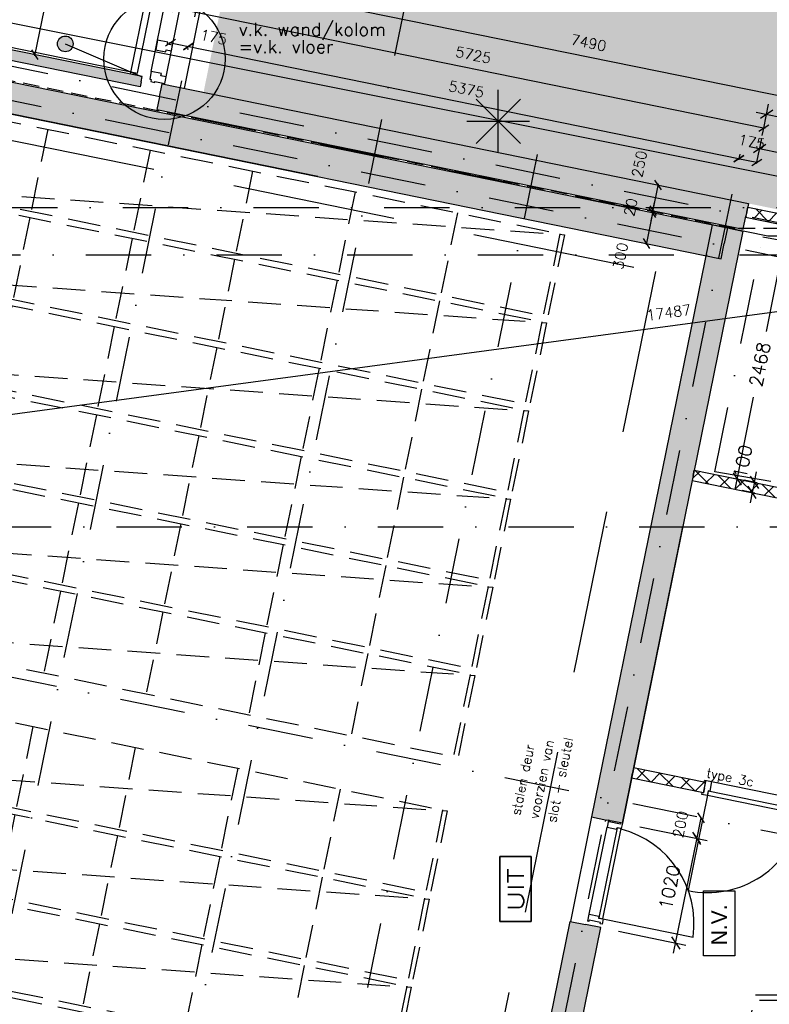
# Model space of a CAD drawing. Extents: x -171140 to 151546, y -8083 to 162438.
# Tile 27 of 96: x 18524 to 25696, y 38082 to 47493. Entities that reach past the tile are written whole.
import ezdxf
from ezdxf.enums import TextEntityAlignment as Align

# ---------------------------------------------------------------- set-up
doc = ezdxf.new("R2010")
doc.units = 0
doc.header["$LTSCALE"] = 50
doc.header["$MEASUREMENT"] = 0
doc.header["$PDMODE"] = 3
doc.header["$PDSIZE"] = 0.001
for name, pattern in [('DASHDOT', [25, 12.5, -6.25, 0, -6.25]), ('DASHED', [0.75, 0.5, -0.25]), ('DD1', [2.66667, 1.66667, -0.5, 0, -0.5]), ('HIDDEN', [9.375, 6.25, -3.125]), ('HIDDEN2', [0.1875, 0.125, -0.0625]), ('STRAM_0WT$0$DASHDOT', [25, 12.5, -6.25, 0, -6.25]), ('STRAM_0WT$0$DD1', [2.66667, 1.66667, -0.5, 0, -0.5]), ('STRAM_0WT$0$HIDDEN', [9.375, 6.25, -3.125])]:
    doc.linetypes.add(name, pattern=pattern)
doc.layers.get('0').update_dxf_attribs({"linetype": 'CONTINUOUS'})
doc.layers.get('DEFPOINTS').update_dxf_attribs({"linetype": 'CONTINUOUS'})
for name, color, linetype in [('00', 7, 'CONTINUOUS'), ('0POLYBUITENOM', 7, 'CONTINUOUS'), ('_BALIES', 8, 'CONTINUOUS'), ('_BRANDCOMPART', 6, 'DASHDOT'), ('_DETAILNUMMERS', 4, 'CONTINUOUS'), ('A--A21--_F12--', 7, 'CONTINUOUS'), ('A--A21--_F123-', 9, 'CONTINUOUS'), ('A--A22--_F12--', 7, 'CONTINUOUS'), ('A--A22--_F123-', 9, 'CONTINUOUS'), ('A--L$1A-_RASTER_NR_05', 53, 'CONTINUOUS'), ('A--L21--', 3, 'CONTINUOUS'), ('A--L21--_F-2--', 7, 'CONTINUOUS'), ('A--L21--_F12--', 7, 'CONTINUOUS'), ('A--L21A3_BUITENWAND', 3, 'CONTINUOUS'), ('A--L22--', 7, 'CONTINUOUS'), ('A--L22--_F-2--', 7, 'CONTINUOUS'), ('A--L22--_F12--', 7, 'CONTINUOUS'), ('A--L22A2_BINNENWAND', 2, 'CONTINUOUS'), ('A--L22A3_BINNENWAND', 3, 'CONTINUOUS'), ('A--L22A4_BINNENWAND', 4, 'CONTINUOUS'), ('A--L24AC1_TRAPPEN', 1, 'HIDDEN2'), ('A--L31--', 2, 'CONTINUOUS'), ('A--L31A1_BUITENKOZIJN', 1, 'CONTINUOUS'), ('A--L32--', 7, 'CONTINUOUS'), ('A--L32--_F123-', 1, 'CONTINUOUS'), ('A--L32--_F123-DRAAIR', 7, 'CONTINUOUS'), ('A--L63--', 7, 'CONTINUOUS'), ('A--L63--_F123-', 7, 'CONTINUOUS'), ('A--L90--', 7, 'CONTINUOUS'), ('A--M$1A-_F123-', 1, 'CONTINUOUS'), ('A--T01A-25_TEKST', 2, 'CONTINUOUS'), ('A--T63--_F123-', 1, 'CONTINUOUS'), ('STRAM_0WT$0$A--L$7A-_STRAM', 1, 'STRAM_0WT$0$DASHDOT'), ('STRAM_0WT$0$A--T$7A8-_STRA', 8, 'STRAM_0WT$0$DASHDOT'), ('STRAM_0WT$0$STRAMIEN', 1, 'STRAM_0WT$0$DD1'), ('STRAMIEN', 1, 'DD1'), ('TEKSTKOZIJNMERK', 2, 'CONTINUOUS'), ('X--LR---_CP', 7, 'CONTINUOUS')]:
    doc.layers.add(name, color=color, linetype=linetype)
doc.styles.add('ALFA-0_25', font='ROMANS')
doc.styles.add('B-01', font='SIMPLEX.SHX', dxfattribs={"width": 0.8, "height": 4.5})
doc.styles.add('HIEMSTRA', font='romans.shx')
doc.styles.get("Standard").update_dxf_attribs({"font": 'txt', "width": 0.9})
doc.linetypes.add('BATTING', pattern='A,0.0001,-0.1,[134,ltypeshp.shx,S=0.1,R=0,X=-0.1,Y=0],-0.2,[134,ltypeshp.shx,S=0.1,R=180,X=0.1,Y=0],-0.1', length=0.4001)
doc.dimstyles.new('BEILEN', dxfattribs={"dimscale": 40, "dimtxt": 2.5, "dimasz": 2, "dimexe": 0.3, "dimexo": 0.3, "dimgap": 2, "dimtad": 1, "dimdec": 0, "dimzin": 0, "dimtxsty": 'HIEMSTRA', "dimblk1": 'OBLIQUE', "dimblk2": 'OBLIQUE', "dimsah": 1, "dimcen": -0.09, "dimdle": 0.3, "dimse1": 1, "dimclrd": 2, "dimclre": 2, "dimclrt": 3, "dimazin": 3, "dimtfac": 1, "dimtdec": 4, "dimtofl": 0, "dimtmove": 0, "dimatfit": 3, "dimtvp": 625, "dimtolj": 1, "dimtzin": 0})
doc.dimstyles.get("Standard").update_dxf_attribs({"dimscale": 40, "dimtxt": 2.5, "dimasz": 2, "dimexe": 0.3, "dimexo": 0.3, "dimgap": 2, "dimtad": 0, "dimdec": 0, "dimzin": 0, "dimtxsty": 'HIEMSTRA', "dimblk1": 'OBLIQUE', "dimblk2": 'OBLIQUE', "dimsah": 1, "dimcen": -0.09, "dimdle": 0.3, "dimse1": 1, "dimclrd": 2, "dimclre": 2, "dimclrt": 3, "dimazin": 3, "dimtfac": 1, "dimtdec": 4, "dimtix": 1, "dimtmove": 0, "dimatfit": 3, "dimtvp": 625, "dimtolj": 1, "dimtzin": 0})
doc.dimstyles.new('STANDARD$0', dxfattribs={"dimscale": 50, "dimtxt": 2.5, "dimasz": 2, "dimexe": 2, "dimexo": 0, "dimgap": 2, "dimtad": 1, "dimdec": 0, "dimzin": 0, "dimtxsty": 'ALFA-0_25', "dimblk1": 'OBLIQUE', "dimblk2": 'OBLIQUE', "dimsah": 1, "dimcen": -3, "dimdle": 2, "dimclrd": 1, "dimclre": 1, "dimclrt": 2, "dimazin": 3, "dimtfac": 0.666667, "dimtofl": 0, "dimtmove": 0, "dimatfit": 3, "dimtvp": 0.833333, "dimtolj": 1, "dimtzin": 0})

# ---------------------------------------------------------------- blocks, each defined once
blk = doc.blocks.new('ARCH_KAS')
at = {"layer": '_BALIES', "color": 8, "linetype": 'HIDDEN'}
for p, q in [((-12, -58.8), (-171.7, -842.7)), ((32.1, -67.8), (-127.6, -851.7)), ((-12, -58.8), (5955.5, -1274.4)), ((1012, -267.4), (852.3, -1051.3)), ((1991.9, -467), (1832.2, -1250.9)), ((2971.7, -666.6), (2812.1, -1450.5)), ((-171.7, -842.7), (5955.5, -1274.4)), ((-171.7, -842.7), (5795.8, -2058.3)), ((3951.6, -866.2), (3791.9, -1650.1)), ((4931.5, -1065.8), (4771.8, -1849.7)), ((5911.4, -1265.4), (5751.7, -2049.3)), ((5955.5, -1274.4), (5795.8, -2058.3))]:
    blk.add_line(p, q, dxfattribs=at)
blk = doc.blocks.new('*U1182')
at = {"layer": 'A--A21--_F123-', "color": 2}
for points in [[(-2449.7, 499), (-2488.7, 558), (0, 0), (10, 49)], [(0, 0), (-10, -49), (-2449.7, 499), (-2410.7, 440)]]:
    blk.add_solid(points, dxfattribs=at)
at = {"layer": 'A--L21--_F-2--', "color": 3, "linetype": 'CONTINUOUS'}
for points in [[(0, 0), (10, 49), (-2488.7, 558), (-2488.7, 558)], [(0, 0), (-10, -49), (-2410.7, 440), (-2410.7, 440)]]:
    blk.add_lwpolyline(points, dxfattribs=at)
blk = doc.blocks.new('Q060058-')
at = {"layer": 'A--L63--_F123-', "color": 1, "linetype": 'CONTINUOUS'}
blk.add_lwpolyline([(0, 0), (0, 300), (620, 300), (620, 0)], close=True, dxfattribs=at)
at = {"layer": 'X--LR---_CP'}
blk.add_point((620, 0), dxfattribs=at)
blk.add_point((620, 0), dxfattribs=at)
blk.add_point((620, 0), dxfattribs=at)
at = {"layer": 'A--T63--_F123-'}
blk.add_text('N.V.', height=150, dxfattribs=at).set_placement((100, 75))
blk = doc.blocks.new('Q060089-')
at = {"layer": 'A--L63--_F123-', "color": 1, "linetype": 'CONTINUOUS'}
blk.add_lwpolyline([(0, 0), (0, 300), (620, 300), (620, 0)], close=True, dxfattribs=at)
at = {"layer": 'X--LR---_CP'}
blk.add_point((620, 0), dxfattribs=at)
blk.add_point((620, 0), dxfattribs=at)
blk.add_point((620, 0), dxfattribs=at)
at = {"layer": 'A--T63--_F123-', "style": 'ALFA-0_25', "width": 1.279785}
blk.add_text('UIT', height=150, dxfattribs=at).set_placement((96.2, 73.1), (507.6, 73.1), align=Align.FIT)
at = {"layer": 'A--L63--_F123-', "linetype": 'CONTINUOUS'}
mesh = blk.add_polyface(dxfattribs=at)
corners = [(0, 0), (0, 300), (620, 300), (620, 0)]
mesh.append_faces([[corners[k] for k in face] for face in [(0, 1, 1, 1), (1, 2, 2, 2), (2, 3, 3, 3), (3, 0, 0, 0)]])
mesh.append_faces([[corners[k] for k in face] for face in [(0, 3, 2, 1)]], dxfattribs={"vtx0": -1, "vtx1": -1, "vtx2": -1, "vtx3": -1})
blk = doc.blocks.new('*U1165')
at = {"layer": 'A--A22--_F123-', "linetype": 'CONTINUOUS'}
h = blk.add_hatch(dxfattribs=at)
h.set_pattern_fill('ALFAKRS', color=256, scale=120, style=0)
h.set_pattern_definition([(45, (-24966.49, -43137.3), (-84.8528, 84.8528), []), (135, (-24966.49, -43137.3), (-84.8528, -84.8528), [])])
h.paths.add_polyline_path([(0, 0), (-10, -49), (1960.8, -450.4), (1965.8, -400.4), (1970.9, -350.4), (10, 49)])
at = {"layer": 'A--L22--_F-2--', "color": 2, "linetype": 'CONTINUOUS'}
for points in [[(0, 0), (-10, -49), (1960.8, -450.4), (1960.8, -450.4)], [(0, 0), (10, 49), (1970.9, -350.4), (1970.9, -350.4)]]:
    blk.add_lwpolyline(points, dxfattribs=at)
blk = doc.blocks.new('*U1113')
at = {"layer": 'A--A21--_F123-', "linetype": 'CONTINUOUS'}
blk.add_hatch(color=256, dxfattribs=at).paths.add_polyline_path([(0, 0), (25, 122.5), (5634.7, -1020.2), (5609.8, -1142.7), (5584.8, -1265.2), (-25, -122.5)])
at = {"layer": 'A--A21--_F12--', "color": 8}
for points in [[(0, 0), (25, 122.5), (5609.8, -1142.7), (5634.7, -1020.2)], [(5609.8, -1142.7), (5584.8, -1265.2), (0, 0), (-25, -122.5)]]:
    blk.add_solid(points, dxfattribs=at)
at = {"layer": 'A--L21--_F12--', "color": 3, "linetype": 'CONTINUOUS'}
for points in [[(0, 0), (25, 122.5), (5634.7, -1020.2), (5609.8, -1142.7)], [(0, 0), (-25, -122.5), (5584.8, -1265.2), (5609.8, -1142.7)]]:
    blk.add_lwpolyline(points, dxfattribs=at)
blk = doc.blocks.new('STRAM_0WT')
at = {"layer": 'STRAM_0WT$0$A--L$7A-_STRAM'}
for p, q in [((-38410.733, 89013.047), (-64231.371, -37744.184)), ((-44567.212, 68559.429), (-66142.131, -37354.959)), ((-45863.103, 12168.257), (-61174.94, 15287.302)), ((-45799.23, 12481.818), (-59254.976, 15222.774)), ((-66105.583, 13450), (-43022.45, 13450)), ((-46940.956, 6876.922), (-62252.793, 9995.966))]:
    blk.add_line(p, q, dxfattribs=at)
at = {"layer": 'STRAM_0WT$0$A--T$7A8-_STRA', "color": 8}
for p, q in [((-52143.28, 13957.807), (-62448.73, -36633.131)), ((-50281.514, 13578.563), (-60661.803, -37379.774)), ((-108962.956, 13000), (-500, 13000)), ((-66167.142, 10400), (-540.602, 10400))]:
    blk.add_line(p, q, dxfattribs=at)
at = {"layer": 'STRAM_0WT$0$STRAMIEN', "color": 8, "linetype": 'STRAM_0WT$0$HIDDEN', "ltscale": 0.5}
blk.add_lwpolyline([(-19628.191, 24100), (-39039.938, 24100), (-39039.938, 13250), (-50246.691, 13250), (-59989.832, 15234.692)], dxfattribs=at)
blk = doc.blocks.new('_OBLIQUE')
at = {"color": 0, "linetype": 'BYBLOCK'}
blk.add_line((-0.5, -0.5), (0.5, 0.5), dxfattribs=at)
blk = doc.blocks.new('*D136')
at = {"layer": 'A--M$1A-_F123-', "color": 1, "linetype": 'CONTINUOUS'}
for p, q in [((24457.4, 39779), (25100.9, 39647.9)), ((24779.4, 38570.4), (25022.9, 39765.9)), ((24253.8, 38779.5), (24897.3, 38648.5))]:
    blk.add_line(p, q, dxfattribs=at)
at = {"layer": 'DEFPOINTS', "color": 0, "linetype": 'CONTINUOUS'}
for p in [(24457.4, 39779), (25002.9, 39667.9), (24253.8, 38779.5)]:
    blk.add_point(p, dxfattribs=at)
at = {"layer": 'A--M$1A-_F123-', "color": 1, "linetype": 'CONTINUOUS', "xscale": 100, "yscale": 100, "zscale": 100}
for p, rotation in [((25002.9, 39667.9), 78.48629033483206), ((24799.3, 38668.4), 258.4862903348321)]:
    blk.add_blockref('_OBLIQUE', p, dxfattribs=dict(at, rotation=rotation))
at = {"layer": 'A--M$1A-_F123-', "color": 2, "linetype": 'CONTINUOUS', "insert": (24741.9, 39200.6), "char_height": 125, "attachment_point": 5, "rotation": 78.48629, "style": 'ALFA-0_25'}
blk.add_mtext('\\A1;1020', dxfattribs=at)
blk = doc.blocks.new('*D142')
at = {"layer": 'A--M$1A-_F123-', "color": 2, "linetype": 'CONTINUOUS'}
for p, q in [((19642.8, 51946.9), (18665.3, 47146.4)), ((18661.6, 47159.4), (18656, 47160.5))]:
    blk.add_line(p, q, dxfattribs=at)
at = {"layer": 'DEFPOINTS', "color": 0, "linetype": 'CONTINUOUS'}
for p in [(19646.4, 51933.9), (18667.7, 47158.1), (18673.4, 47157)]:
    blk.add_point(p, dxfattribs=at)
at = {"layer": 'A--M$1A-_F123-', "color": 2, "linetype": 'CONTINUOUS', "xscale": 80, "yscale": 80, "zscale": 80}
for p, rotation in [((19640.4, 51935.1), 78.49125144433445), ((18667.7, 47158.1), 258.4912514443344)]:
    blk.add_blockref('_OBLIQUE', p, dxfattribs=dict(at, rotation=rotation))
at = {"layer": 'A--M$1A-_F123-', "color": 3, "linetype": 'CONTINUOUS', "insert": (19026.7, 49572.6), "char_height": 100, "attachment_point": 5, "rotation": 78.49125, "style": 'HIEMSTRA'}
blk.add_mtext('\\A1;4875', dxfattribs=at)
blk = doc.blocks.new('*D147')
at = {"layer": 'A--M$1A-_F123-', "color": 2, "linetype": 'CONTINUOUS'}
for p, q in [((24582.7, 45667.5), (24598.6, 45745.9)), ((24547.4, 45674.7), (24594.4, 45665.1)), ((24578.7, 45647.9), (24562.7, 45569.5))]:
    blk.add_line(p, q, dxfattribs=at)
at = {"layer": 'DEFPOINTS', "color": 0, "linetype": 'CONTINUOUS'}
for p in [(24531.7, 45657.5), (24535.7, 45677.1), (24582.7, 45667.5)]:
    blk.add_point(p, dxfattribs=at)
at = {"layer": 'A--M$1A-_F123-', "color": 2, "linetype": 'CONTINUOUS', "xscale": 80, "yscale": 80, "zscale": 80}
for p, rotation in [((24578.7, 45647.9), 78.48629033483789), ((24582.7, 45667.5), 258.4862903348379)]:
    blk.add_blockref('_OBLIQUE', p, dxfattribs=dict(at, rotation=rotation))
at = {"layer": 'A--M$1A-_F123-', "color": 3, "linetype": 'CONTINUOUS', "insert": (24368.5, 45700.9), "char_height": 100, "attachment_point": 5, "rotation": 78.48629, "style": 'HIEMSTRA'}
blk.add_mtext('\\A1;20', dxfattribs=at)
blk = doc.blocks.new('*D148')
at = {"layer": 'A--M$1A-_F123-', "color": 2, "linetype": 'CONTINUOUS'}
blk.add_line((24580.3, 45655.7), (24635, 45924.2), dxfattribs=at)
at = {"layer": 'DEFPOINTS', "color": 0, "linetype": 'CONTINUOUS'}
for p in [(24632.6, 45912.5), (24632.6, 45912.5), (24582.7, 45667.5)]:
    blk.add_point(p, dxfattribs=at)
at = {"layer": 'A--M$1A-_F123-', "color": 2, "linetype": 'CONTINUOUS', "xscale": 80, "yscale": 80, "zscale": 80}
for p, rotation in [((24632.6, 45912.5), 78.48629033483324), ((24582.7, 45667.5), 258.4862903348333)]:
    blk.add_blockref('_OBLIQUE', p, dxfattribs=dict(at, rotation=rotation))
at = {"layer": 'A--M$1A-_F123-', "color": 3, "linetype": 'CONTINUOUS', "insert": (24452.5, 46113.2), "char_height": 100, "attachment_point": 5, "rotation": 78.48629, "style": 'HIEMSTRA'}
blk.add_mtext('\\A1;250', dxfattribs=at)
blk = doc.blocks.new('*D154')
at = {"layer": 'A--M$1A-_F123-', "color": 2, "linetype": 'CONTINUOUS'}
for p, q in [((24581.1, 45659.7), (24516.3, 45342.2)), ((24530.5, 45351.6), (24530.5, 45351.6))]:
    blk.add_line(p, q, dxfattribs=at)
at = {"layer": 'DEFPOINTS', "color": 0, "linetype": 'CONTINUOUS'}
for p in [(24578.7, 45647.9), (24518.7, 45354), (24518.7, 45354)]:
    blk.add_point(p, dxfattribs=at)
at = {"layer": 'A--M$1A-_F123-', "color": 2, "linetype": 'CONTINUOUS', "xscale": 80, "yscale": 80, "zscale": 80}
for p, rotation in [((24578.7, 45647.9), 78.46924468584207), ((24518.7, 45354), 258.4692446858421)]:
    blk.add_blockref('_OBLIQUE', p, dxfattribs=dict(at, rotation=rotation))
at = {"layer": 'A--M$1A-_F123-', "color": 3, "linetype": 'CONTINUOUS', "insert": (24270.7, 45234.2), "char_height": 100, "attachment_point": 5, "rotation": 78.46924, "style": 'HIEMSTRA'}
blk.add_mtext('\\A1;300', dxfattribs=at)
blk = doc.blocks.new('DR_880_TYPE1')
at = {"layer": 'A--L32--_F123-', "color": 1}
blk.add_line((67, 0), (917, 0), dxfattribs=at)
at = {"layer": 'A--L32--_F123-'}
for points in [[(0, 9), (0, 0), (67, 0), (67, 93.8), (50, 93.8), (50, 139), (0, 139), (0, 121), (12, 121), (12, 9), (0, 9)], [(52, 95.6), (52, 135.6), (932, 135.6), (929, 95.6), (52, 95.6)], [(984, 9), (984, 0), (917, 0), (917, 93.8), (934, 93.8), (934, 139), (984, 139), (984, 121), (972, 121), (972, 9), (984, 9)]]:
    blk.add_lwpolyline(points, close=True, dxfattribs=at)
at = {"layer": 'A--L32--_F123-DRAAIR', "color": 1}
blk.add_lwpolyline([(52, 135.6), (52, 1015.6, -0.381848), (924.9, 135.8)], format="xyb", dxfattribs=at)
at = {"layer": 'X--LR---_CP', "color": 1}
for p in [(12, 121), (12, 9)]:
    blk.add_point(p, dxfattribs=at)
at = {"layer": 'X--LR---_CP', "color": 2}
for p in [(972, 121), (972, 9)]:
    blk.add_point(p, dxfattribs=at)
at = {"layer": 'X--LR---_CP'}
blk.add_point((0, 0), dxfattribs=at)
blk = doc.blocks.new('*D218')
at = {"color": 2, "linetype": 'BYBLOCK'}
blk.add_line((19954.5, 47274.7), (20137.7, 47237.4), dxfattribs=at)
at = {"layer": 'DEFPOINTS', "color": 0, "linetype": 'BYBLOCK'}
for p in [(19966.2, 47272.3), (20137.7, 47237.4), (20137.7, 47237.4)]:
    blk.add_point(p, dxfattribs=at)
at = {"color": 2, "linetype": 'BYBLOCK', "xscale": 80, "yscale": 80, "zscale": 80}
for p, rotation in [((19966.2, 47272.3), 168.4862903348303), ((20137.7, 47237.4), 348.4862903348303)]:
    blk.add_blockref('_OBLIQUE', p, dxfattribs=dict(at, rotation=rotation))
at = {"color": 3, "linetype": 'BYBLOCK', "insert": (20379.9, 47327.3), "char_height": 100, "attachment_point": 5, "rotation": 348.48629, "style": 'HIEMSTRA'}
blk.add_mtext('\\A1;175', dxfattribs=at)
blk = doc.blocks.new('*D219')
at = {"color": 2, "linetype": 'BYBLOCK'}
for p, q in [((20125.9, 47239.7), (25416.3, 46162.1)), ((25413.4, 46207.8), (25402.1, 46152.7))]:
    blk.add_line(p, q, dxfattribs=at)
at = {"layer": 'DEFPOINTS', "color": 0, "linetype": 'BYBLOCK'}
for p in [(20148.9, 47292.4), (25415.7, 46219.5), (25404.5, 46164.5)]:
    blk.add_point(p, dxfattribs=at)
at = {"color": 2, "linetype": 'BYBLOCK', "xscale": 80, "yscale": 80, "zscale": 80}
for p, rotation in [((20137.7, 47237.4), 168.4862903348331), ((25404.5, 46164.5), 348.4862903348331)]:
    blk.add_blockref('_OBLIQUE', p, dxfattribs=dict(at, rotation=rotation))
at = {"color": 3, "linetype": 'BYBLOCK', "insert": (22797.1, 46828.3), "char_height": 100, "attachment_point": 5, "rotation": 348.48629, "style": 'HIEMSTRA'}
blk.add_mtext('\\A1;5375', dxfattribs=at)
blk = doc.blocks.new('*D220')
at = {"color": 2, "linetype": 'BYBLOCK'}
for p, q in [((25392.8, 46166.9), (25576, 46129.6)), ((25573.5, 46117.2), (25578.4, 46141.3))]:
    blk.add_line(p, q, dxfattribs=at)
at = {"layer": 'DEFPOINTS', "color": 0, "linetype": 'BYBLOCK'}
for p in [(25399.6, 46140.3), (25576, 46129.6), (25571.1, 46105.4)]:
    blk.add_point(p, dxfattribs=at)
at = {"color": 2, "linetype": 'BYBLOCK', "xscale": 80, "yscale": 80, "zscale": 80}
for p, rotation in [((25404.5, 46164.5), 168.4862903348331), ((25576, 46129.6), 348.486290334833)]:
    blk.add_blockref('_OBLIQUE', p, dxfattribs=dict(at, rotation=rotation))
at = {"color": 3, "linetype": 'BYBLOCK', "insert": (25526.6, 46325.4), "char_height": 100, "attachment_point": 5, "rotation": 348.48629, "style": 'HIEMSTRA'}
blk.add_mtext('\\A1;175', dxfattribs=at)
blk = doc.blocks.new('*D221')
at = {"color": 2, "linetype": 'BYBLOCK'}
for p, q in [((20021.2, 47602.3), (25654.5, 46454.8)), ((25628.3, 46386.3), (25645.2, 46469))]:
    blk.add_line(p, q, dxfattribs=at)
at = {"layer": 'DEFPOINTS', "color": 0, "linetype": 'BYBLOCK'}
for p in [(20016.1, 47517.3), (25642.8, 46457.2), (25625.9, 46374.5)]:
    blk.add_point(p, dxfattribs=at)
at = {"color": 2, "linetype": 'BYBLOCK', "xscale": 80, "yscale": 80, "zscale": 80}
for p, rotation in [((20033, 47599.9), 168.4862903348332), ((25642.8, 46457.2), 348.4862903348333)]:
    blk.add_blockref('_OBLIQUE', p, dxfattribs=dict(at, rotation=rotation))
at = {"color": 3, "linetype": 'BYBLOCK', "insert": (22863.8, 47155.9), "char_height": 100, "attachment_point": 5, "rotation": 348.48629, "style": 'HIEMSTRA'}
blk.add_mtext('\\A1;5725', dxfattribs=at)
blk = doc.blocks.new('*D232')
at = {"layer": 'A--M$1A-_F123-', "color": 2, "linetype": 'CONTINUOUS'}
blk.add_line((33428.3, 45730.5), (16072.7, 43400.3), dxfattribs=at)
at = {"layer": 'DEFPOINTS', "color": 0, "linetype": 'CONTINUOUS'}
for p in [(33416.4, 45728.9), (16084.6, 43401.9), (16084.6, 43401.9)]:
    blk.add_point(p, dxfattribs=at)
at = {"layer": 'A--M$1A-_F123-', "color": 2, "linetype": 'CONTINUOUS', "xscale": 80, "yscale": 80, "zscale": 80}
for p, rotation in [((33416.4, 45728.9), 7.646762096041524), ((16084.6, 43401.9), 187.6467620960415)]:
    blk.add_blockref('_OBLIQUE', p, dxfattribs=dict(at, rotation=rotation))
at = {"layer": 'A--M$1A-_F123-', "color": 3, "linetype": 'CONTINUOUS', "insert": (24733.2, 44694.2), "char_height": 100, "attachment_point": 5, "rotation": 7.64676, "style": 'HIEMSTRA'}
blk.add_mtext('\\A1;17487', dxfattribs=at)
blk = doc.blocks.new('*D240')
at = {"color": 2, "linetype": 'BYBLOCK'}
for p, q in [((20259.3, 47894.4), (27622.1, 46394.6)), ((27609, 46390.2), (27612.7, 46408.8))]:
    blk.add_line(p, q, dxfattribs=at)
at = {"layer": 'DEFPOINTS', "color": 0, "linetype": 'BYBLOCK'}
for p in [(20267.3, 47873.5), (27606.6, 46378.4), (27610.3, 46397)]:
    blk.add_point(p, dxfattribs=at)
at = {"color": 2, "linetype": 'BYBLOCK', "xscale": 80, "yscale": 80, "zscale": 80}
for p, rotation in [((20271.1, 47892), 168.4862903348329), ((27610.3, 46397), 348.4862903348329)]:
    blk.add_blockref('_OBLIQUE', p, dxfattribs=dict(at, rotation=rotation))
at = {"color": 3, "linetype": 'BYBLOCK', "insert": (23966.6, 47271.9), "char_height": 100, "attachment_point": 5, "rotation": 348.48629, "style": 'HIEMSTRA'}
blk.add_mtext('\\A1;7490', dxfattribs=at)
blk = doc.blocks.new('*D319')
at = {"color": 1, "linetype": 'BYBLOCK'}
for p, q in [((25885.7, 45620.5), (25666.8, 44512.1)), ((26029.7, 45490.1), (25768.2, 45541.7)), ((25368.8, 43003.3), (25542.7, 43883.7)), ((25551.5, 43069.2), (25290.1, 43120.8))]:
    blk.add_line(p, q, dxfattribs=at)
at = {"layer": 'DEFPOINTS', "color": 0, "linetype": 'BYBLOCK'}
for p in [(25866.3, 45522.4), (26029.7, 45490.1), (25551.5, 43069.2)]:
    blk.add_point(p, dxfattribs=at)
at = {"color": 1, "linetype": 'BYBLOCK', "xscale": 100, "yscale": 100, "zscale": 100}
for p, rotation in [((25866.3, 45522.4), 78.82679734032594), ((25388.2, 43101.4), 258.8267973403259)]:
    blk.add_blockref('_OBLIQUE', p, dxfattribs=dict(at, rotation=rotation))
at = {"color": 2, "linetype": 'BYBLOCK', "insert": (25604.7, 44197.9), "char_height": 125, "attachment_point": 5, "rotation": 78.8268, "style": 'ALFA-0_25'}
blk.add_mtext('\\A1;2468', dxfattribs=at)
blk = doc.blocks.new('*D320')
at = {"color": 2, "linetype": 'BYBLOCK'}
blk.add_line((24857.1, 39685.4), (24899.4, 39893.1), dxfattribs=at)
at = {"layer": 'DEFPOINTS', "color": 0, "linetype": 'BYBLOCK'}
for p in [(24899.4, 39893.1), (24899.4, 39893.1), (24859.5, 39697.1)]:
    blk.add_point(p, dxfattribs=at)
at = {"color": 2, "linetype": 'BYBLOCK', "xscale": 80, "yscale": 80, "zscale": 80}
for p, rotation in [((24899.4, 39893.1), 78.48629033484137), ((24859.5, 39697.1), 258.4862903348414)]:
    blk.add_blockref('_OBLIQUE', p, dxfattribs=dict(at, rotation=rotation))
at = {"color": 3, "linetype": 'BYBLOCK', "insert": (24701.1, 39831.4), "char_height": 100, "attachment_point": 5, "rotation": 78.48629, "style": 'HIEMSTRA'}
blk.add_mtext('\\A1;200', dxfattribs=at)
blk = doc.blocks.new('*U1028')
at = {"layer": 'A--A22--_F123-', "linetype": 'CONTINUOUS'}
blk.add_hatch(color=256, dxfattribs=at).paths.add_polyline_path([(0, 0), (-117, 176.9), (7746.5, -1424.9), (7716.5, -1571.9), (7686.6, -1718.9), (117, -176.9)])
at = {"layer": 'A--A22--_F12--', "color": 8}
for points in [[(0, 0), (-117, 176.9), (7716.5, -1571.9), (7746.5, -1424.9)], [(7716.5, -1571.9), (7686.6, -1718.9), (0, 0), (117, -176.9)]]:
    blk.add_solid(points, dxfattribs=at)
at = {"layer": 'A--L22--_F12--', "color": 3, "linetype": 'CONTINUOUS'}
for points in [[(-117, 176.9), (-117, 176.9), (7746.5, -1424.9), (7716.5, -1571.9)], [(117, -176.9), (117, -176.9), (7686.6, -1718.9), (7716.5, -1571.9)]]:
    blk.add_lwpolyline(points, dxfattribs=at)
blk = doc.blocks.new('*U1025')
at = {"layer": 'A--A22--_F123-', "linetype": 'CONTINUOUS'}
blk.add_hatch(color=256, dxfattribs=at).paths.add_polyline_path([(0, 0), (-147, 29.9), (2204.3, 11572.9), (2351.3, 11543), (2498.3, 11513), (147, -29.9)])
at = {"layer": 'A--A22--_F12--', "color": 8}
for points in [[(0, 0), (-147, 29.9), (2351.3, 11543), (2204.3, 11572.9)], [(2351.3, 11543), (2498.3, 11513), (0, 0), (147, -29.9)]]:
    blk.add_solid(points, dxfattribs=at)
at = {"layer": 'A--L22--_F12--', "color": 3, "linetype": 'CONTINUOUS'}
for points in [[(0, 0), (-147, 29.9), (2204.3, 11572.9), (2351.3, 11543)], [(0, 0), (147, -29.9), (2498.3, 11513), (2351.3, 11543)]]:
    blk.add_lwpolyline(points, dxfattribs=at)
blk = doc.blocks.new('*U1024')
at = {"layer": 'A--A22--_F123-', "linetype": 'CONTINUOUS'}
blk.add_hatch(color=256, dxfattribs=at).paths.add_polyline_path([(0, 0), (147, -29.9), (-1005.7, -5688.7), (-1152.7, -5658.8), (-1299.7, -5628.8), (-147, 29.9)])
at = {"layer": 'A--A22--_F12--', "color": 8}
for points in [[(-1152.7, -5658.8), (-1299.7, -5628.8), (0, 0), (-147, 29.9)], [(0, 0), (147, -29.9), (-1152.7, -5658.8), (-1005.7, -5688.7)]]:
    blk.add_solid(points, dxfattribs=at)
at = {"layer": 'A--L22--_F12--', "color": 3, "linetype": 'CONTINUOUS'}
for points in [[(0, 0), (-147, 29.9), (-1299.7, -5628.8), (-1152.7, -5658.8)], [(0, 0), (147, -29.9), (-1005.7, -5688.7), (-1152.7, -5658.8)]]:
    blk.add_lwpolyline(points, dxfattribs=at)
blk = doc.blocks.new('*D331')
at = {"color": 1, "linetype": 'BYBLOCK'}
for p, q in [((25552.2, 43071.8), (25572.2, 43169.8)), ((25577.8, 43066.6), (25454.3, 43091.8)), ((25552.2, 43071.8), (25532.3, 42973.8)), ((25557.8, 42968.6), (25434.3, 42993.8)), ((25532.3, 42973.8), (25512.3, 42875.8))]:
    blk.add_line(p, q, dxfattribs=at)
at = {"layer": 'DEFPOINTS', "color": 0, "linetype": 'BYBLOCK'}
for p in [(25577.8, 43066.6), (25532.3, 42973.8), (25557.8, 42968.6)]:
    blk.add_point(p, dxfattribs=at)
at = {"color": 1, "linetype": 'BYBLOCK', "xscale": 100, "yscale": 100, "zscale": 100}
for p, rotation in [((25552.2, 43071.8), 258.486290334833), ((25532.3, 42973.8), 78.48629033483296)]:
    blk.add_blockref('_OBLIQUE', p, dxfattribs=dict(at, rotation=rotation))
at = {"color": 2, "linetype": 'BYBLOCK', "insert": (25442.1, 43268.6), "char_height": 125, "attachment_point": 5, "rotation": 78.48629, "style": 'ALFA-0_25'}
blk.add_mtext('\\A1;100', dxfattribs=at)
blk = doc.blocks.new('*D335')
at = {"color": 1, "linetype": 'BYBLOCK'}
for p, q in [((25576, 46129.6), (25622.6, 46358)), ((25504.6, 46280), (26221.5, 46133.9)), ((27601.5, 45852.8), (26831.5, 46009.7)), ((27477, 45742.3), (27523.5, 45970.8))]:
    blk.add_line(p, q, dxfattribs=at)
at = {"layer": 'DEFPOINTS', "color": 0, "linetype": 'BYBLOCK'}
for p in [(25576, 46129.6), (27503.6, 45872.8), (27477, 45742.3)]:
    blk.add_point(p, dxfattribs=at)
at = {"color": 1, "linetype": 'BYBLOCK', "xscale": 100, "yscale": 100, "zscale": 100}
for p, rotation in [((25602.6, 46260), 168.4862903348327), ((27503.6, 45872.8), 348.4862903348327)]:
    blk.add_blockref('_OBLIQUE', p, dxfattribs=dict(at, rotation=rotation))
at = {"color": 2, "linetype": 'BYBLOCK', "insert": (26526.5, 46071.8), "char_height": 125, "attachment_point": 5, "rotation": 348.48629, "style": 'ALFA-0_25'}
blk.add_mtext('\\A1;1940', dxfattribs=at)
blk = doc.blocks.new('*D337')
at = {"color": 1, "linetype": 'BYBLOCK'}
for p, q in [((25642.8, 46457.2), (25689.3, 46685.6)), ((25571.3, 46607.6), (26288.2, 46461.6)), ((27668.3, 46180.5), (26898.3, 46337.3)), ((27543.7, 46070), (27590.3, 46298.4))]:
    blk.add_line(p, q, dxfattribs=at)
at = {"layer": 'DEFPOINTS', "color": 0, "linetype": 'BYBLOCK'}
for p in [(25642.8, 46457.2), (27570.3, 46200.4), (27543.7, 46070)]:
    blk.add_point(p, dxfattribs=at)
at = {"color": 1, "linetype": 'BYBLOCK', "xscale": 100, "yscale": 100, "zscale": 100}
for p, rotation in [((25669.3, 46587.7), 168.4862903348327), ((27570.3, 46200.4), 348.4862903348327)]:
    blk.add_blockref('_OBLIQUE', p, dxfattribs=dict(at, rotation=rotation))
at = {"color": 2, "linetype": 'BYBLOCK', "insert": (26593.2, 46399.5), "char_height": 125, "attachment_point": 5, "rotation": 348.48629, "style": 'ALFA-0_25'}
blk.add_mtext('\\A1;1940', dxfattribs=at)
blk = doc.blocks.new('*D341')
at = {"layer": 'A--M$1A-_F123-', "color": 2, "linetype": 'CONTINUOUS'}
for p, q in [((23981.9, 29671.5), (23903.5, 29687.4)), ((23978.7, 29655.8), (23984.3, 29683.2)), ((24079.9, 29651.5), (23981.9, 29671.5)), ((24079.9, 29651.5), (24158.2, 29635.5))]:
    blk.add_line(p, q, dxfattribs=at)
at = {"layer": 'DEFPOINTS', "color": 0, "linetype": 'CONTINUOUS'}
for p in [(23981.9, 29671.5), (23976.3, 29644), (24074.3, 29624)]:
    blk.add_point(p, dxfattribs=at)
at = {"layer": 'A--M$1A-_F123-', "color": 2, "linetype": 'CONTINUOUS', "xscale": 80, "yscale": 80, "zscale": 80}
for p, rotation in [((23981.9, 29671.5), 348.4862903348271), ((24079.9, 29651.5), 168.4862903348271)]:
    blk.add_blockref('_OBLIQUE', p, dxfattribs=dict(at, rotation=rotation))
at = {"layer": 'A--M$1A-_F123-', "color": 3, "linetype": 'CONTINUOUS', "insert": (36506, 90903.8), "char_height": 100, "attachment_point": 5, "rotation": 348.48629, "style": 'HIEMSTRA'}
blk.add_mtext('\\A1;100', dxfattribs=at)
blk = doc.blocks.new('DILATATIEVOEG')
at = {"layer": 'A--L21A3_BUITENWAND', "linetype": 'CONTINUOUS'}
h = blk.add_hatch(color=256, dxfattribs=at)
edge = h.paths.add_edge_path()
edge.add_arc((-800, 0), 75, 0, 360)
blk.add_line((-800, 0), (0, 0), dxfattribs=at)
blk.add_circle((-800, 0), 75, dxfattribs=at)
at = {"layer": 'X--LR---_CP', "linetype": 'CONTINUOUS'}
blk.add_point((0, 0), dxfattribs=at)
blk = doc.blocks.new('Q0340081')
at = {"layer": 'A--L32--_F123-', "color": 2, "linetype": 'CONTINUOUS'}
blk.add_lwpolyline([(0, 0), (0, -40), (926.12, -40), (923.12, 0), (0, 0)], close=True, dxfattribs=at)
at = {"layer": 'A--L32--_F123-', "color": 1, "linetype": 'CONTINUOUS'}
blk.add_lwpolyline([(0, -40), (0, -970, 0.4142136), (930, -40)], format="xyb", dxfattribs=at)
blk = doc.blocks.new('DR_930TYPE3')
at = {"layer": 'A--L32--_F123-', "color": 1}
blk.add_line((67, 0), (967, 0), dxfattribs=at)
for points in [[(0, -9), (0, 0), (67, 0), (67, -93.75), (52, -93.75), (52, -139), (0, -139), (0, -121), (12, -121), (12, -9), (0, -9)], [(1034, -9), (1034, 0), (967, 0), (967, -93.75), (982, -93.75), (982, -139), (1034, -139), (1034, -121), (1022, -121), (1022, -9), (1034, -9)]]:
    blk.add_lwpolyline(points, close=True, dxfattribs=at)
at = {"layer": 'X--LR---_CP', "color": 2, "linetype": 'CONTINUOUS'}
blk.add_point((0, 0), dxfattribs=at)
at = {"layer": 'X--LR---_CP', "color": 3, "linetype": 'CONTINUOUS'}
blk.add_point((0, 0), dxfattribs=at)
at = {"layer": 'A--L32--', "linetype": 'CONTINUOUS'}
blk.add_blockref('Q0340081', (53.94, -95.94), dxfattribs=at)
blk = doc.blocks.new('FIJN_SCHUURWERK')
at = {"layer": '00', "color": 4}
for p, q in [((-0.000025, 300), (-0.000025, -300)), ((-212.132075, 212.132), (212.132025, -212.132)), ((-212.131875, -212.132), (212.132025, 212.13215)), ((-299.999975, 0), (299.999975, 0))]:
    blk.add_line(p, q, dxfattribs=at)
blk = doc.blocks.new('*U898')
at = {"layer": 'A--A22--_F123-', "linetype": 'CONTINUOUS'}
h = blk.add_hatch(dxfattribs=at)
h.set_pattern_fill('ALFAKRS', color=256, scale=120, style=0)
h.set_pattern_definition([(45, (-25479, -45653.31), (-84.85281, 84.85281), []), (135, (-25479, -45653.31), (-84.85281, -84.85281), [])])
h.paths.add_polyline_path([(0, 0), (10, 49), (1910.9, -338.2), (1950, -397.2), (1940, -446.2), (-10, -49)])
at = {"layer": 'A--L22--_F-2--', "color": 2, "linetype": 'CONTINUOUS'}
for points in [[(0, 0), (-10, -49), (1940, -446.2), (1940, -446.2)], [(0, 0), (10, 49), (1910.9, -338.2), (1910.9, -338.2)]]:
    blk.add_lwpolyline(points, dxfattribs=at)
blk = doc.blocks.new('*U896')
at = {"layer": 'A--A22--_F123-', "linetype": 'CONTINUOUS'}
h = blk.add_hatch(dxfattribs=at)
h.set_pattern_fill('ALFAKRS', color=256, scale=120, style=0)
h.set_pattern_definition([(45, (-25075.67, -40151.86), (-84.8528, 84.8528), []), (135, (-25075.67, -40151.86), (-84.8528, -84.8528), [])])
h.paths.add_polyline_path([(0, 0), (-10, -49), (-698.7, 91.3), (-688.7, 140.3), (-678.8, 189.3), (10, 49)])
at = {"layer": 'A--L22--_F-2--', "color": 2, "linetype": 'CONTINUOUS'}
for points in [[(0, 0), (10, 49), (-678.8, 189.3), (-688.7, 140.3)], [(0, 0), (-10, -49), (-698.7, 91.3), (-688.7, 140.3)]]:
    blk.add_lwpolyline(points, dxfattribs=at)

msp = doc.modelspace()

# ---------------------------------------------------------------- hatches: boundary and pattern name
at = {"layer": 'A--L$1A-_RASTER_NR_05'}
h = msp.add_hatch(color=256, dxfattribs=at)
h.dxf.hatch_style = 2
h.paths.add_polyline_path([(31765.8, 93424.8), (31835.7, 93767.7), (31878.2, 93976.7), (37134, 93976.7), (36048.3, 88646.9), (36160, 88624), (36170.8, 88621.9), (32648.2, 71329), (32360.3, 69910.1), (32006.7, 68167.4), (31769.7, 67017.6), (31749.7, 66919.6), (30871.8, 62608.1), (30350.5, 60049.3), (27777.3, 47417.2), (27357.8, 45357.4), (20562.8, 46741.5), (20283, 46798.5), (21262.1, 51604.8), (22277.2, 56588.3), (24184.1, 56197.8), (24220.8, 56385.4), (24290.7, 56728.4), (25298.7, 61676.8), (25368.6, 62019.7), (26376.5, 66968.1), (26446.4, 67311), (27454.4, 72259.4), (27524.3, 72602.4), (28532.3, 77550.7), (28602.1, 77893.7), (29610.1, 82842.1), (29680, 83185), (30688, 88133.4), (30757.8, 88476.4)])

# ---------------------------------------------------------------- linework, layer by layer
at = {"linetype": 'CONTINUOUS'}
msp.add_line((21377, 45993.9), (17665.7, 46749.9), dxfattribs=at)
msp.add_line((24289.4, 39813.2), (24866.6, 42646.9))
at = {"layer": '0POLYBUITENOM', "elevation": 1}
msp.add_lwpolyline([(9877.1, 11520.8), (17178, 47487.1), (19652.2, 46983.1), (21762.4, 57342.4), (22138.5, 57265.8), (22084.2, 56999.2), (23754.9, 56658.9), (23813.4, 56924.6), (23953.4, 56896.1), (31400, 94192.9)], dxfattribs=at)
at = {"layer": '_BRANDCOMPART', "color": 4, "linetype": 'BATTING', "ltscale": 10}
msp.add_lwpolyline([(27660.4, 45617.8), (17736.9, 47600.8)], dxfattribs=at)
at = {"layer": '_BRANDCOMPART', "linetype": 'HIDDEN', "ltscale": 5}
msp.add_lwpolyline([(15978.4, 46842.5), (24606.2, 45085), (20851.3, 26651.6)], dxfattribs=at)
at = {"layer": '_BRANDCOMPART'}
msp.add_lwpolyline([(25174.7, 43172.6), (25632, 45417.7), (27913.8, 44990.1), (27913.8, 44990.1), (27886, 42841.1), (26942.5, 42860.8), (25174.7, 43172.6)], close=True, dxfattribs=at)
at = {"layer": '_DETAILNUMMERS', "color": 6, "linetype": 'DASHED', "ltscale": 25}
for points in [[(4701.8, 22779.7), (5365, 26187.1), (22399.3, 22717.2), (25562.3, 38172), (33002, 38171.7), (33002, 39806.3), (38123.1, 39806.3), (38123.1, 56531.9), (39427, 56531.9)], [(4750.9, 22770.1), (5404.4, 26128), (22438.3, 22658.2), (25603.1, 38122), (33052, 38121.7), (33052, 39756.3), (38173.1, 39756.3), (38173.1, 39756.3), (38173.1, 56481.9), (39427, 56481.9)]]:
    msp.add_lwpolyline(points, dxfattribs=at)
at = {"layer": '_DETAILNUMMERS'}
msp.add_circle((19909.6, 47118.7), 580.4, dxfattribs=at)
at = {"layer": 'A--L22A2_BINNENWAND'}
msp.add_line((20100, 46835.8), (22072.3, 56519), dxfattribs=at)
at = {"layer": 'A--L22A3_BINNENWAND', "linetype": 'CONTINUOUS'}
msp.add_line((23995.4, 39873.1), (23793.8, 38873.2), dxfattribs=at)
at = {"layer": 'A--L22A4_BINNENWAND', "linetype": 'CONTINUOUS'}
msp.add_line((19583.5, 46971.6), (29258.3, 94466.7), dxfattribs=at)
at = {"layer": 'A--L31--', "color": 2, "linetype": 'CONTINUOUS'}
for points in [[(19976.3, 47196.2), (19986.8, 47248.2), (19936.8, 47258.3), (19941, 47278.9), (19844, 47298.7), (19829.5, 47227.1), (19825.1, 47205.6), (19839.8, 47202.6), (19922.1, 47185.8), (19926.3, 47206.4)], [(19912.6, 46883.1), (19925.6, 46946.8), (19875.6, 46957), (19879.8, 46977.5), (19782.8, 46997.3), (19768.2, 46925.8), (19782.9, 46922.8), (19778.5, 46901.3), (19816.7, 46893.5), (19818.5, 46902.3)]]:
    msp.add_lwpolyline(points, close=True, dxfattribs=at)
at = {"layer": 'A--L31A1_BUITENKOZIJN'}
for p, q in [((19781.5, 46997.6), (20686.3, 51433.4)), ((19924.3, 46947), (20833.2, 51403.4))]:
    msp.add_line(p, q, dxfattribs=at)
at = {"layer": 'STRAMIEN', "color": 4, "linetype": 'DASHDOT'}
msp.add_lwpolyline([(33295.9, 45496.9), (25681, 45423.4), (19981.3, 46594.6)], dxfattribs=at)
at = {"layer": 'TEKSTKOZIJNMERK'}
msp.add_line((24129, 39827.5), (24132.6, 39845.2), dxfattribs=at)

# ---------------------------------------------------------------- block references
at = {"layer": '00'}
for p in [(17780.5, 46712.5), (17608.9, 45869.9), (17437.2, 45027.2), (17265.5, 44184.5), (17093.9, 43341.8), (16922.2, 42499.1), (16143.5, 38676.3)]:
    msp.add_blockref('ARCH_KAS', p, dxfattribs=at)
at = {"layer": '_BALIES', "color": 8, "linetype": 'HIDDEN'}
for p in [(16658.5, 41204.4), (16486.8, 40361.7), (16315.2, 39519)]:
    msp.add_blockref('ARCH_KAS', p, dxfattribs=at)
at = {"layer": 'A--L21--', "linetype": 'CONTINUOUS'}
for name, p in [('*U1182', (19686.2, 46899.6)), ('*U1113', (19861.2, 46756.8)), ('*U898', (25479, 45653.3)), ('*U1165', (24966.5, 43137.3))]:
    msp.add_blockref(name, p, dxfattribs=at)
at = {"layer": 'A--L21--', "linetype": 'CONTINUOUS', "rotation": 336.9000147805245}
msp.add_blockref('DILATATIEVOEG', (19696.1, 46948), dxfattribs=at)
at = {"layer": 'A--L22--', "linetype": 'CONTINUOUS'}
for name, p in [('*U1028', (17548.6, 46926.9)), ('*U1024', (25295.1, 45502)), ('*U1025', (21585.5, 27301.2))]:
    msp.add_blockref(name, p, dxfattribs=at)
at = {"layer": 'A--L22--'}
msp.add_blockref('*U896', (25075.7, 40151.9), dxfattribs=at)
at = {"layer": 'A--L24AC1_TRAPPEN'}
msp.add_blockref('STRAM_0WT', (75617, 32246.9), dxfattribs=at)
at = {"layer": 'A--L32--', "color": 1, "rotation": 348.486290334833}
msp.add_blockref('DR_930TYPE3', (25078.1, 40223.8), dxfattribs=at)
at = {"layer": 'A--L32--', "xscale": -1, "rotation": 258.486290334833}
msp.add_blockref('DR_880_TYPE1', (23960.1, 38876.1), dxfattribs=at)
at = {"layer": 'A--L63--', "linetype": 'CONTINUOUS', "rotation": 90}
for name, p in [('Q060089-', (23418.6, 38873.7)), ('Q060058-', (25365, 38546))]:
    msp.add_blockref(name, p, dxfattribs=at)
at = {"layer": 'A--L90--', "rotation": 90}
msp.add_blockref('FIJN_SCHUURWERK', (23102.7, 46521.7), dxfattribs=at)

# ---------------------------------------------------------------- texts
at = {"layer": 'A--T01A-25_TEKST', "style": 'HIEMSTRA'}
for s, p in [('v.k. wand/kolom', (20618.5, 47337.9)), ('=v.k. vloer', (20618.5, 47173.8))]:
    msp.add_text(s, height=125, dxfattribs=at).set_placement(p)
at = {"layer": 'TEKSTKOZIJNMERK', "style": 'B-01'}
for s, rotation, p in [('voorzien van', 78.40867, (23482.9, 39847.6)), ('stalen deur', 78.40867, (23311.2, 39882.5)), ('slot + sleutel', 78.40867, (23654.5, 39812.6)), ('type 3c', 348.48629, (25087.6, 40252.5))]:
    msp.add_text(s, height=90, rotation=rotation, dxfattribs=at).set_placement(p)

# ---------------------------------------------------------------- dimensions: what is measured, and where the dimension line sits
at = {"layer": 'A--M$1A-_F123-', "linetype": 'CONTINUOUS'}
for p1, p2, distance, dimstyle, picture, middle in [((24074.3, 29624), (23976.3, 29644), -28, 'STANDARD', '*D341', (36506, 90903.8)), ((20267.3, 47873.5), (27606.6, 46378.4), 19, 'BEILEN', '*D240', (23966.6, 47271.9)), ((20016.1, 47517.3), (25625.9, 46374.5), 84.4, 'BEILEN', '*D221', (22863.8, 47155.9)), ((20148.9, 47292.4), (25415.7, 46219.5), -56.2, 'BEILEN', '*D219', (22797.1, 46828.3)), ((25399.6, 46140.3), (25571.1, 46105.4), 24.6, 'BEILEN', '*D220', (25526.6, 46325.4))]:
    dim = msp.add_aligned_dim(p1=p1, p2=p2, distance=distance, dimstyle=dimstyle, dxfattribs=at)
    dim.commit()
    dim.dimension.update_dxf_attribs({"geometry": picture, "text_midpoint": middle})
dim = msp.add_linear_dim(base=(18667.7, 47158.1), p1=(19646.4, 51933.9), p2=(18673.4, 47157), angle=78.49125, dimstyle='BEILEN', override={"dimse1": 1}, dxfattribs=at)
dim.commit()
dim.dimension.update_dxf_attribs({"geometry": '*D142', "text_midpoint": (19026.7, 49572.6)})
for base, p1, p2, angle, dimstyle, picture, middle in [((20137.7, 47237.4), (19966.2, 47272.3), (20137.7, 47237.4), 348.48629, 'BEILEN', '*D218', (20379.9, 47327.3)), ((27570.3, 46200.4), (25642.8, 46457.2), (27543.7, 46070), 348.48629, 'STANDARD$0', '*D337', (26593.2, 46399.5)), ((27503.6, 45872.8), (25576, 46129.6), (27477, 45742.3), 348.48629, 'STANDARD$0', '*D335', (26526.5, 46071.8)), ((24632.6, 45912.5), (24582.7, 45667.5), (24632.6, 45912.5), 78.48629, 'BEILEN', '*D148', (24452.5, 46113.2)), ((24582.7, 45667.5), (24531.7, 45657.5), (24535.7, 45677.1), 78.48629, 'BEILEN', '*D147', (24368.5, 45700.9)), ((24518.7, 45354), (24578.7, 45647.9), (24518.7, 45354), 258.46924, 'BEILEN', '*D154', (24270.7, 45234.2)), ((25866.3, 45522.4), (25551.5, 43069.2), (26029.7, 45490.1), 78.8268, 'STANDARD$0', '*D319', (25604.7, 44197.9)), ((25532.3, 42973.8), (25577.8, 43066.6), (25557.8, 42968.6), 258.48629, 'STANDARD$0', '*D331', (25442.1, 43268.6))]:
    dim = msp.add_linear_dim(base=base, p1=p1, p2=p2, angle=angle, dimstyle=dimstyle, dxfattribs=at)
    dim.commit()
    dim.dimension.update_dxf_attribs({"geometry": picture, "text_midpoint": middle, "dimtype": 161})
dim = msp.add_aligned_dim(p1=(33416.4, 45728.9), p2=(16084.6, 43401.9), distance=0, dimstyle='BEILEN', override={"dimcen": -0.09}, dxfattribs=at)
dim.commit()
dim.dimension.update_dxf_attribs({"geometry": '*D232', "text_midpoint": (24733.2, 44694.2)})
dim = msp.add_aligned_dim(p1=(25002.9, 39667.9), p2=(25042.9, 39863.9), distance=0, dimstyle='BEILEN', dxfattribs=at)
dim.commit()
dim.dimension.update_dxf_attribs({"geometry": '*D320', "text_midpoint": (24844.6, 39802.2), "insert": (143.5, -29.2)})
dim = msp.add_linear_dim(base=(25002.9, 39667.9), p1=(24253.8, 38779.5), p2=(24457.4, 39779), angle=78.48629, dimstyle='STANDARD$0', dxfattribs=at)
dim.commit()
dim.dimension.update_dxf_attribs({"geometry": '*D136', "text_midpoint": (24741.9, 39200.6)})

doc.saveas('drawing.dxf')
